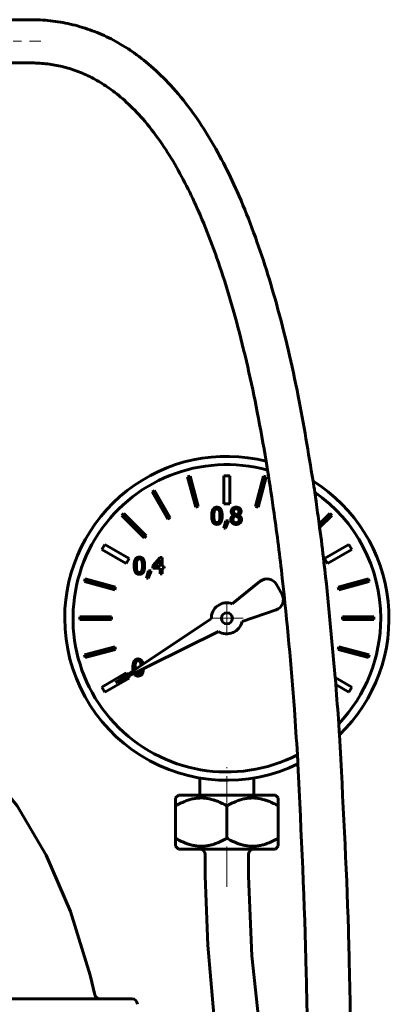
# Model space of a CAD drawing. Header units: millimetres. Extents: x -128 to 128, y -187 to 185.
# Tile 4 of 4: x 32 to 101, y -3 to 180. Entities that reach past the tile are written whole.
import ezdxf

# ---------------------------------------------------------------- set-up
doc = ezdxf.new("R2010")
doc.units = ezdxf.units.MM
doc.linetypes.add('K5LT_AXLED', pattern=[12, 7.5, -1.5, 1.5, -1.5])
doc.linetypes.add('K5LT_BASIC', pattern=[0])
doc.layers.add('Системный слой (1)', color=7, linetype='Continuous', true_color=0x6c6c6c)

# ---------------------------------------------------------------- blocks, each defined once
blk = doc.blocks.new('U3')
at = {"layer": 'Системный слой (1)', "color": 143, "linetype": 'K5LT_BASIC', "lineweight": 60, "true_color": 0x33acca}
for p, q in [((0, -1.75), (-52.44, -1.75)), ((52.44, -1.75), (0, -1.75))]:
    blk.add_line(p, q, dxfattribs=at)
blk = doc.blocks.new('U9')
at = {"layer": 'Системный слой (1)', "color": 143, "linetype": 'K5LT_BASIC', "lineweight": 60, "true_color": 0x33acca}
for p, q in [((24.89, 41.78), (31.18, 33.99)), ((31.18, 33.99), (36.58, 24.87)), ((36.58, 24.87), (41.09, 14.43)), ((41.09, 14.43), (44.71, 2.66)), ((44.71, 2.66), (45.58, -0.97))]:
    blk.add_line(p, q, dxfattribs=at)
blk = doc.blocks.new('U25')
at = {"layer": 'Системный слой (1)', "color": 143, "linetype": 'K5LT_BASIC', "lineweight": 60, "true_color": 0x33acca}
for start, end in [(74.6519, 297.2989), (0, 55.1744), (316.6439, 0)]:
    blk.add_arc((70, 68.75), 28.47, start, end, dxfattribs=at)
blk = doc.blocks.new('U26')
at = {"layer": 'Системный слой (1)', "color": 143, "linetype": 'K5LT_BASIC', "lineweight": 60, "true_color": 0x33acca}
for p, q in [((53.02, 59.49), (53.02, 59.62)), ((53.02, 59.38), (53.02, 59.49)), ((53.03, 59.27), (53.02, 59.38)), ((53.12, 58.7), (53.12, 58.7))]:
    blk.add_line(p, q, dxfattribs=at)
blk = doc.blocks.new('U27')
at = {"layer": 'Системный слой (1)', "color": 143, "linetype": 'K5LT_BASIC', "lineweight": 60, "true_color": 0x33acca}
for p, q in [((54.03, 60.55), (54.08, 60.4)), ((54.08, 60.4), (54.11, 60.22)), ((54.11, 60.22), (54.13, 60))]:
    blk.add_line(p, q, dxfattribs=at)
blk = doc.blocks.new('U28')
at = {"layer": 'Системный слой (1)', "color": 143, "linetype": 'K5LT_BASIC', "lineweight": 60, "true_color": 0x33acca}
for p, q in [((51.56, 58.29), (51.36, 58.62)), ((51.91, 57.67), (51.72, 58.01))]:
    blk.add_line(p, q, dxfattribs=at)
blk = doc.blocks.new('U29')
at = {"layer": 'Системный слой (1)', "color": 143, "linetype": 'K5LT_BASIC', "lineweight": 60, "true_color": 0x33acca}
for p, q in [((54.07, 58.83), (54.03, 58.69)), ((54.11, 59), (54.07, 58.83)), ((54.13, 59.2), (54.11, 59))]:
    blk.add_line(p, q, dxfattribs=at)
blk = doc.blocks.new('U30')
at = {"layer": 'Системный слой (1)', "color": 143, "linetype": 'K5LT_BASIC', "lineweight": 60, "true_color": 0x33acca}
for p, q in [((54.02, 61.11), (53.58, 61.21)), ((54.19, 60.98), (54.02, 61.11)), ((54.26, 60.9), (54.19, 60.98)), ((54.29, 60.86), (54.26, 60.9)), ((54.31, 60.83), (54.29, 60.86)), ((54.31, 60.82), (54.31, 60.83)), ((54.34, 60.78), (54.31, 60.82)), ((54.51, 60.25), (54.34, 60.78))]:
    blk.add_line(p, q, dxfattribs=at)
blk = doc.blocks.new('U31')
at = {"layer": 'Системный слой (1)', "color": 143, "linetype": 'K5LT_BASIC', "lineweight": 60, "true_color": 0x33acca}
for start, end in [(75.9875, 180), (313.9881, 57.8774), (180, 296.0122)]:
    blk.add_arc((70, 68.75), 30, start, end, dxfattribs=at)
blk = doc.blocks.new('U32')
at = {"layer": 'Системный слой (1)', "color": 143, "linetype": 'K5LT_BASIC', "lineweight": 60, "true_color": 0x33acca}
for p, q in [((52.61, 59.62), (52.61, 59.4)), ((52.61, 59.4), (52.62, 59.2)), ((52.62, 59.2), (52.65, 59.02)), ((52.78, 58.53), (52.85, 58.42)), ((52.85, 58.42), (52.85, 58.41)), ((52.85, 58.41), (52.86, 58.39)), ((52.86, 58.39), (52.89, 58.36)), ((52.89, 58.36), (52.94, 58.3)), ((52.94, 58.3), (53.05, 58.19)), ((53.05, 58.19), (53.33, 58.06)), ((53.33, 58.06), (53.58, 58.03))]:
    blk.add_line(p, q, dxfattribs=at)
blk = doc.blocks.new('U33')
at = {"layer": 'Системный слой (1)', "color": 143, "linetype": 'K5LT_BASIC', "lineweight": 60, "true_color": 0x33acca}
for p, q in [((54.1, 58.18), (54.32, 58.42)), ((54.32, 58.42), (54.33, 58.44)), ((54.33, 58.44), (54.35, 58.47)), ((54.35, 58.47), (54.38, 58.53)), ((54.38, 58.53), (54.44, 58.68)), ((54.44, 58.68), (54.52, 59.03)), ((54.52, 59.03), (54.55, 59.41)), ((53.58, 58.03), (54.1, 58.18))]:
    blk.add_line(p, q, dxfattribs=at)
blk = doc.blocks.new('U55')
at = {"layer": 'Системный слой (1)', "color": 143, "linetype": 'K5LT_BASIC', "lineweight": 60, "true_color": 0x33acca}
for p, q in [((74, 21), (74.63, 6.2)), ((74.63, 6.2), (76.76, -13.76)), ((76.76, -13.76), (79.96, -35.02)), ((79.96, -35.02), (83.54, -54.85))]:
    blk.add_line(p, q, dxfattribs=at)
blk = doc.blocks.new('U56')
at = {"layer": 'Системный слой (1)', "color": 143, "linetype": 'K5LT_BASIC', "lineweight": 60, "true_color": 0x33acca}
for p, q in [((70, 26), (61.03, 26)), ((78.97, 26), (70, 26))]:
    blk.add_line(p, q, dxfattribs=at)
blk = doc.blocks.new('U57')
at = {"layer": 'Системный слой (1)', "color": 143, "linetype": 'K5LT_BASIC', "lineweight": 60, "true_color": 0x33acca}
for p, q in [((70, 36), (61.03, 36)), ((78.97, 36), (70, 36))]:
    blk.add_line(p, q, dxfattribs=at)
blk = doc.blocks.new('U58')
at = {"layer": 'Системный слой (1)', "color": 143, "linetype": 'K5LT_BASIC', "lineweight": 60, "true_color": 0x33acca}
for p, q in [((66, 21), (66.47, 8.18)), ((66.47, 8.18), (67.6, -4.63)), ((67.6, -4.63), (69.17, -17.35)), ((70.62, -27.35), (70.67, -27.68)), ((70.67, -27.68), (70.73, -28.02)), ((70.73, -28.02), (70.78, -28.35)), ((72.07, -36.35), (72.89, -41.1)), ((72.89, -41.1), (73.73, -45.83)), ((73.73, -45.83), (74.58, -50.53))]:
    blk.add_line(p, q, dxfattribs=at)
blk = doc.blocks.new('U60')
at = {"layer": 'Системный слой (1)', "color": 30, "linetype": 'K5LT_AXLED', "lineweight": 18, "true_color": 0xff8000}
for q in [(70, 71.76), (66.98, 68.75), (73.02, 68.75), (70, 65.73)]:
    blk.add_line((70, 68.75), q, dxfattribs=at)

msp = doc.modelspace()

# ---------------------------------------------------------------- linework, layer by layer
at = {"layer": 'Системный слой (1)', "color": 143, "linetype": 'K5LT_BASIC', "lineweight": 60, "true_color": 0x33acca}
for p, q in [((22.99, 179.62), (33.6, 179.62)), ((22.99, 171.62), (33.6, 171.62)), ((63.2, 95.1), (62.72, 94.97)), ((62.72, 94.97), (64.23, 89.33)), ((64.71, 89.46), (63.2, 95.1)), ((70.55, 95.15), (69.45, 95.15)), ((69.45, 95.15), (69.45, 89.95)), ((70.55, 89.95), (70.55, 95.15)), ((76.8, 95.1), (75.29, 89.46)), ((75.77, 89.33), (77.28, 94.97)), ((77.28, 94.97), (76.8, 95.1)), ((56.61, 92.44), (56.18, 92.19)), ((56.18, 92.19), (59.1, 87.13)), ((59.53, 87.38), (56.61, 92.44)), ((64.23, 89.33), (64.71, 89.46)), ((69.45, 89.95), (70.55, 89.95)), ((75.29, 89.46), (75.77, 89.33)), ((50.94, 88.17), (50.58, 87.81)), ((50.58, 87.81), (54.71, 83.68)), ((55.07, 84.04), (50.94, 88.17)), ((71.24, 87.85), (71.24, 87.84)), ((71.93, 87.94), (71.5, 88.13)), ((72.17, 87.82), (72.17, 87.83)), ((89.06, 88.17), (87.08, 86.19)), ((87.17, 85.56), (89.42, 87.81)), ((89.42, 87.81), (89.06, 88.17)), ((59.1, 87.13), (59.53, 87.38)), ((69.81, 86.79), (69.45, 85.45)), ((69.75, 85.45), (70.32, 86.79)), ((70.32, 86.79), (69.81, 86.79)), ((54.71, 83.68), (55.07, 84.04)), ((69.45, 85.45), (69.75, 85.45)), ((47.41, 82.43), (46.86, 81.47)), ((51.91, 79.83), (47.41, 82.43)), ((92.59, 82.43), (88.09, 79.83)), ((93.14, 81.47), (92.59, 82.43)), ((46.86, 81.47), (51.36, 78.87)), ((88.64, 78.87), (93.14, 81.47)), ((51.36, 78.87), (51.91, 79.83)), ((57.68, 80.01), (56.31, 78.44)), ((56.31, 78.44), (56.31, 78.01)), ((56.63, 78.34), (57.66, 79.53)), ((57.66, 79.53), (57.66, 78.34)), ((58.05, 80.01), (57.68, 80.01)), ((58.05, 78.34), (58.05, 80.01)), ((88.09, 79.83), (88.64, 78.87)), ((55.47, 77.55), (55.11, 76.21)), ((55.41, 76.21), (55.98, 77.55)), ((55.98, 77.55), (55.47, 77.55)), ((56.31, 78.01), (57.66, 78.01)), ((57.66, 78.34), (56.63, 78.34)), ((57.66, 78.01), (57.66, 76.97)), ((57.66, 76.97), (58.05, 76.97)), ((58.41, 78.34), (58.05, 78.34)), ((58.05, 78.01), (58.41, 78.01)), ((58.05, 76.97), (58.05, 78.01)), ((58.41, 78.01), (58.41, 78.34)), ((43.78, 76.03), (43.65, 75.55)), ((43.65, 75.55), (49.29, 74.04)), ((49.42, 74.52), (43.78, 76.03)), ((55.11, 76.21), (55.41, 76.21)), ((76.19, 75.61), (70.99, 71.45)), ((80.21, 73.18), (79.19, 75.01)), ((96.22, 76.03), (90.58, 74.52)), ((90.71, 74.04), (96.35, 75.55)), ((96.35, 75.55), (96.22, 76.03)), ((49.29, 74.04), (49.42, 74.52)), ((90.58, 74.52), (90.71, 74.04)), ((72.82, 68.15), (79.11, 70.32)), ((42.79, 69), (42.79, 68.5)), ((48.63, 69), (42.79, 69)), ((42.79, 68.5), (48.63, 68.5)), ((48.63, 68.5), (48.63, 69)), ((67.12, 68.64), (49.39, 56.85)), ((97.21, 69), (91.37, 69)), ((91.37, 69), (91.37, 68.5)), ((91.37, 68.5), (97.21, 68.5)), ((97.21, 68.5), (97.21, 69)), ((49.39, 56.85), (68.46, 66.31)), ((49.29, 63.46), (43.65, 61.95)), ((43.78, 61.47), (49.42, 62.98)), ((49.42, 62.98), (49.29, 63.46)), ((90.71, 63.46), (90.58, 62.98)), ((90.58, 62.98), (96.22, 61.47)), ((96.35, 61.95), (90.71, 63.46)), ((43.65, 61.95), (43.78, 61.47)), ((96.22, 61.47), (96.35, 61.95)), ((51.36, 58.62), (46.86, 56.02)), ((47.41, 55.07), (51.91, 57.67)), ((93.14, 56.02), (90.06, 57.8)), ((46.86, 56.02), (47.41, 55.07)), ((90.16, 56.47), (92.59, 55.07)), ((92.59, 55.07), (93.14, 56.02)), ((65, 39.17), (65, 36)), ((75, 39.17), (75, 36)), ((60.5, 35.47), (61.03, 36)), ((60.5, 34), (60.5, 35.47)), ((79.5, 35.47), (78.97, 36)), ((79.5, 35.47), (79.5, 34)), ((60.5, 28), (60.5, 34)), ((70, 28), (70, 34)), ((79.5, 28), (79.5, 34)), ((60.5, 26.53), (60.5, 28)), ((79.5, 28), (79.5, 26.53)), ((61.03, 26), (60.5, 26.53)), ((78.97, 26), (79.5, 26.53)), ((66, 25), (66, 21)), ((74, 25), (74, 21))]:
    msp.add_line(p, q, dxfattribs=at)
at = {"layer": 'Системный слой (1)', "color": 30, "linetype": 'K5LT_AXLED', "lineweight": 18, "true_color": 0xff8000}
for p, q in [((9.49, 175.62), (35.6, 175.62)), ((70, 32), (70, 41.17)), ((70, 19), (70, 30))]:
    msp.add_line(p, q, dxfattribs=at)
at = {"layer": 'Системный слой (1)', "color": 143, "linetype": 'K5LT_BASIC', "lineweight": 60, "true_color": 0x33acca}
msp.add_circle((70, 68.75), 1.02, dxfattribs=at)
for centre, radius, start, end in [((77.44, 74.04), 2, 29.0285, 128.5958), ((78.46, 72.21), 2, 289.0603, 29.0285), ((70, 68.75), 2.88, 69.8338, 182.2432), ((70, 68.75), 2.88, 237.7568, 347.9753), ((65, 25), 1, 0, 90), ((75, 25), 1, 90, 180), ((52.44, -2.75), 1, 0, 90)]:
    msp.add_arc(centre, radius, start, end, dxfattribs=at)
for points, knots in [([(33.6, 179.62), (34.87, 179.62), (36.11, 179.56), (38.59, 179.28), (39.81, 179.08), (42.24, 178.53), (43.46, 178.17), (45.83, 177.33), (47, 176.83), (49.3, 175.7), (50.43, 175.06), (51.82, 174.17), (52.1, 173.98), (53.6, 172.95), (54.8, 172.02), (57.22, 169.92), (58.43, 168.73), (60.9, 166.05), (62.13, 164.54), (64.42, 161.43), (65.48, 159.84), (67.49, 156.55), (68.45, 154.84), (70.25, 151.36), (71.1, 149.58), (72.88, 145.58), (73.79, 143.35), (75.49, 138.8), (76.29, 136.49), (77.79, 131.81), (78.5, 129.43), (80.73, 121.37), (82.04, 115.68), (84.24, 104.72), (85.06, 99.41), (86.07, 93.48), (86.16, 92.8), (86.34, 91.53), (86.43, 90.94), (86.71, 88.97), (86.89, 87.58), (87.11, 85.98), (87.14, 85.77), (87.45, 83.41), (87.72, 81.27), (88.8, 72.03), (89.37, 64.9), (90.1, 57.36), (90.13, 56.92), (90.17, 56.46), (90.17, 56.45), (90.36, 54.03), (90.52, 51.62), (90.75, 48.53), (90.8, 47.85), (91.45, 35.12), (92.14, 23.12), (92.54, 9.09), (92.59, 7.18), (92.75, 0.77), (92.83, -3.71), (92.96, -12.3), (93, -16.44), (93.07, -24.28), (93.09, -27.99), (93.11, -35.11), (93.12, -38.5), (93.12, -45.28), (93.12, -48.68), (93.12, -52.15), (93.12, -52.25), (93.12, -52.34)], [0, 0, 0, 0, 0.504459, 0.504459, 1.005177, 1.005177, 1.501765, 1.501765, 1.983663, 1.983663, 2.470806, 2.470806, 2.59861, 2.59861, 3.142194, 3.142194, 3.734659, 3.734659, 4.406183, 4.406183, 5.035246, 5.035246, 5.66431, 5.66431, 6.293373, 6.293373, 7.055894, 7.055894, 7.818414, 7.818414, 8.580935, 8.580935, 10.388866, 10.388866, 12.01899, 12.01899, 12.229665, 12.229665, 12.411558, 12.411558, 12.842388, 12.842388, 12.906892, 12.906892, 13.572066, 13.572066, 15.75297, 15.75297, 15.889644, 15.889644, 15.893083, 15.893083, 16.634463, 16.634463, 16.843049, 16.843049, 20.535117, 20.535117, 21.11779, 21.11779, 22.499264, 22.499264, 23.755149, 23.755149, 24.896863, 24.896863, 25.934785, 25.934785, 26.972706, 26.972706, 26.998338, 26.998338, 26.998338, 26.998338]), ([(33.6, 171.62), (34.57, 171.62), (35.52, 171.57), (37.39, 171.37), (38.3, 171.22), (40.12, 170.8), (41.02, 170.55), (42.83, 169.9), (43.74, 169.52), (45.52, 168.64), (46.4, 168.14), (47.69, 167.3), (48.12, 167.01), (49.51, 166.01), (50.46, 165.23), (52.44, 163.41), (53.46, 162.35), (55.56, 159.95), (56.63, 158.57), (58.59, 155.75), (59.5, 154.33), (61.23, 151.37), (62.05, 149.83), (63.62, 146.69), (64.36, 145.08), (65.96, 141.37), (66.8, 139.24), (68.37, 134.92), (69.11, 132.73), (70.49, 128.29), (71.15, 126.02), (73.27, 118.15), (74.53, 112.57), (76.22, 103.92), (76.76, 100.88), (77.36, 97.31), (77.45, 96.75), (77.94, 93.54), (78.36, 90.88), (79.29, 84.22), (79.8, 80.21), (81.17, 68.07), (81.9, 59.95), (82.69, 49.06), (82.87, 46.26), (83.09, 42.9), (83.13, 42.34), (83.74, 28.89), (84.4, 15.97), (84.72, 1.52), (84.76, -0.06), (84.86, -5.59), (84.92, -9.54), (85.01, -17.13), (85.04, -20.76), (85.09, -27.63), (85.1, -30.89), (85.12, -37.17), (85.12, -40.14), (85.12, -46.11), (85.12, -49.09), (85.12, -52.15), (85.12, -52.25), (85.12, -52.34)], [0, 0, 0, 0, 0.451794, 0.451794, 0.900807, 0.900807, 1.34771, 1.34771, 1.791811, 1.791811, 2.225878, 2.225878, 2.445155, 2.445155, 2.94142, 2.94142, 3.495254, 3.495254, 4.133747, 4.133747, 4.722121, 4.722121, 5.310495, 5.310495, 5.898869, 5.898869, 6.652789, 6.652789, 7.40671, 7.40671, 8.160631, 8.160631, 10.011164, 10.011164, 10.986882, 10.986882, 11.164588, 11.164588, 12.022677, 12.022677, 13.319663, 13.319663, 15.913634, 15.913634, 16.808307, 16.808307, 16.984548, 16.984548, 21.101575, 21.101575, 21.607716, 21.607716, 22.873319, 22.873319, 24.023868, 24.023868, 25.069821, 25.069821, 26.020687, 26.020687, 26.971554, 26.971554, 26.998268, 26.998268, 26.998268, 26.998268]), ([(70, 34), (69.72, 34.16), (69.12, 34.49), (68.44, 34.79), (67.85, 35.01), (67.44, 35.14), (67.03, 35.25), (66.66, 35.33), (66.3, 35.4), (65.9, 35.44), (65.51, 35.47), (65.12, 35.47), (64.74, 35.45), (64.36, 35.42), (63.98, 35.36), (63.46, 35.26), (62.81, 35.07), (61.96, 34.75), (61.19, 34.38), (60.69, 34.11), (60.5, 34)], [0, 0, 0, 0, 2.006415, 4.183617, 4.643533, 5.950772, 6.836966, 7.361372, 8.303501, 9.13158, 9.963511, 10.782354, 11.592278, 12.394477, 13.196689, 14.013251, 15.70868, 17.467085, 19.672764, 21, 21, 21, 21]), ([(79.5, 34), (79.22, 34.16), (78.62, 34.49), (77.94, 34.79), (77.35, 35.01), (76.94, 35.14), (76.53, 35.25), (76.16, 35.33), (75.8, 35.4), (75.4, 35.44), (75.01, 35.47), (74.62, 35.47), (74.24, 35.45), (73.86, 35.42), (73.48, 35.36), (72.96, 35.26), (72.31, 35.07), (71.46, 34.75), (70.69, 34.38), (70.19, 34.11), (70, 34)], [0, 0, 0, 0, 2.006415, 4.183617, 4.643533, 5.950772, 6.836966, 7.361372, 8.303501, 9.13158, 9.963511, 10.782354, 11.592278, 12.394477, 13.196689, 14.013251, 15.70868, 17.467085, 19.672764, 21, 21, 21, 21]), ([(60.5, 28), (60.78, 27.84), (61.38, 27.51), (62.06, 27.21), (62.65, 26.99), (63.06, 26.86), (63.47, 26.75), (63.84, 26.67), (64.2, 26.6), (64.6, 26.56), (64.99, 26.53), (65.38, 26.53), (65.76, 26.55), (66.14, 26.58), (66.52, 26.64), (67.04, 26.74), (67.69, 26.93), (68.54, 27.25), (69.31, 27.62), (69.81, 27.89), (70, 28)], [0, 0, 0, 0, 2.006415, 4.183617, 4.643533, 5.950772, 6.836966, 7.361372, 8.303501, 9.13158, 9.963511, 10.782354, 11.592278, 12.394477, 13.196689, 14.013251, 15.70868, 17.467085, 19.672764, 21, 21, 21, 21]), ([(70, 28), (70.28, 27.84), (70.88, 27.51), (71.56, 27.21), (72.15, 26.99), (72.56, 26.86), (72.97, 26.75), (73.34, 26.67), (73.7, 26.6), (74.1, 26.56), (74.49, 26.53), (74.88, 26.53), (75.26, 26.55), (75.64, 26.58), (76.02, 26.64), (76.54, 26.74), (77.19, 26.93), (78.04, 27.25), (78.81, 27.62), (79.31, 27.89), (79.5, 28)], [0, 0, 0, 0, 2.006415, 4.183617, 4.643533, 5.950772, 6.836966, 7.361372, 8.303501, 9.13158, 9.963511, 10.782354, 11.592278, 12.394477, 13.196689, 14.013251, 15.70868, 17.467085, 19.672764, 21, 21, 21, 21]), ([(46.56, -1.75), (46.56, -1.75), (46.56, -1.75), (46.52, -1.75), (46.47, -1.75), (46.43, -1.74), (46.42, -1.74), (46.4, -1.74), (46.38, -1.73), (46.35, -1.73), (46.34, -1.73), (46.33, -1.72), (46.32, -1.72), (46.32, -1.72), (46.32, -1.72), (46.31, -1.72), (46.31, -1.72), (46.31, -1.72), (46.3, -1.72), (46.3, -1.72), (46.3, -1.71), (46.29, -1.71), (46.28, -1.71), (46.26, -1.7), (46.25, -1.7), (46.21, -1.69), (46.18, -1.68), (46.11, -1.65), (46.07, -1.63), (46, -1.58), (45.96, -1.55), (45.9, -1.5), (45.86, -1.47), (45.8, -1.41), (45.78, -1.37), (45.72, -1.3), (45.7, -1.26), (45.66, -1.19), (45.64, -1.15), (45.61, -1.06), (45.59, -1.02), (45.58, -0.97)], [0, 0, 0, 0, 0.000697, 0.000697, 2.74596, 2.74596, 2.960076, 2.960076, 4.32951, 4.32951, 4.941086, 4.941086, 5.21421, 5.21421, 5.336185, 5.336185, 5.45816, 5.45816, 5.573064, 5.573064, 5.799335, 5.799335, 6.250112, 6.250112, 7.148128, 7.148128, 8.944162, 8.944162, 11.842326, 11.842326, 14.648711, 14.648711, 17.407081, 17.407081, 20.254328, 20.254328, 23.153133, 23.153133, 26.049817, 26.049817, 29, 29, 29, 29])]:
    msp.add_open_spline(points, degree=3, knots=knots, dxfattribs=at)
for points in [[(68.16, 89.32), (67.66, 89.32), (67.19, 88.56), (67.19, 87.73)], [(67.19, 87.73), (67.19, 86.93), (67.66, 86.15), (68.16, 86.15)], [(67.6, 87.73), (67.6, 88.03), (67.64, 88.51), (67.71, 88.66)], [(67.7, 86.81), (67.64, 86.98), (67.6, 87.41), (67.6, 87.73)], [(67.71, 88.66), (67.77, 88.82), (67.99, 88.98), (68.16, 88.98)], [(69.13, 87.73), (69.13, 88.53), (68.66, 89.32), (68.16, 89.32)], [(68.16, 88.98), (68.33, 88.98), (68.55, 88.82), (68.61, 88.67)], [(68.16, 86.15), (68.66, 86.15), (69.13, 86.91), (69.13, 87.73)], [(68.61, 88.67), (68.67, 88.51), (68.72, 88.05), (68.72, 87.73)], [(68.72, 87.73), (68.72, 87.42), (68.67, 86.96), (68.61, 86.81)], [(71.24, 87.84), (70.99, 87.71), (70.72, 87.3), (70.72, 87.05)], [(71.72, 89.33), (71.32, 89.33), (70.8, 88.87), (70.8, 88.53)], [(70.8, 88.53), (70.8, 88.29), (71.01, 87.98), (71.24, 87.85)], [(71.13, 87.08), (71.13, 87.29), (71.32, 87.62), (71.48, 87.73)], [(71.21, 88.57), (71.21, 88.78), (71.49, 89.03), (71.71, 89.03)], [(71.5, 88.13), (71.35, 88.21), (71.21, 88.42), (71.21, 88.57)], [(71.48, 87.73), (71.63, 87.68), (71.86, 87.58), (71.93, 87.54)], [(71.71, 89.03), (71.96, 89.03), (72.23, 88.75), (72.23, 88.55)], [(72.63, 88.55), (72.63, 88.89), (72.13, 89.33), (71.72, 89.33)], [(72.23, 88.55), (72.23, 88.36), (72.11, 88.07), (71.93, 87.94)], [(71.93, 87.54), (72.14, 87.43), (72.29, 87.21), (72.29, 87.02)], [(72.17, 87.83), (72.39, 87.95), (72.63, 88.35), (72.63, 88.55)], [(72.71, 87.06), (72.71, 87.34), (72.43, 87.7), (72.17, 87.82)], [(68.16, 86.48), (67.98, 86.48), (67.76, 86.66), (67.7, 86.81)], [(68.61, 86.81), (68.55, 86.65), (68.33, 86.48), (68.16, 86.48)], [(70.72, 87.05), (70.72, 86.86), (70.86, 86.53), (70.98, 86.4)], [(70.98, 86.4), (71.11, 86.28), (71.49, 86.14), (71.72, 86.14)], [(71.72, 86.45), (71.47, 86.45), (71.13, 86.81), (71.13, 87.08)], [(71.72, 86.14), (72.14, 86.14), (72.71, 86.67), (72.71, 87.06)], [(72.29, 87.02), (72.29, 86.75), (71.98, 86.45), (71.72, 86.45)], [(53.82, 80.08), (53.32, 80.08), (52.84, 79.31), (52.84, 78.49)], [(52.84, 78.49), (52.84, 77.68), (53.32, 76.9), (53.82, 76.9)], [(53.26, 78.49), (53.26, 78.79), (53.3, 79.26), (53.37, 79.42)], [(53.36, 77.57), (53.3, 77.74), (53.26, 78.17), (53.26, 78.49)], [(53.37, 79.42), (53.43, 79.58), (53.65, 79.74), (53.82, 79.74)], [(54.79, 78.49), (54.79, 79.29), (54.32, 80.08), (53.82, 80.08)], [(53.82, 79.74), (53.99, 79.74), (54.21, 79.58), (54.27, 79.42)], [(53.82, 76.9), (54.32, 76.9), (54.79, 77.67), (54.79, 78.49)], [(54.27, 79.42), (54.33, 79.27), (54.38, 78.8), (54.38, 78.49)], [(54.38, 78.49), (54.38, 78.18), (54.33, 77.71), (54.27, 77.56)], [(53.82, 77.24), (53.64, 77.24), (53.42, 77.41), (53.36, 77.57)], [(54.27, 77.56), (54.21, 77.4), (53.99, 77.24), (53.82, 77.24)], [(53.58, 61.21), (53.08, 61.21), (52.61, 60.44), (52.61, 59.62)], [(53.02, 59.62), (53.02, 59.92), (53.07, 60.39), (53.13, 60.55)], [(53.13, 60.55), (53.19, 60.71), (53.41, 60.87), (53.58, 60.87)], [(53.58, 60.87), (53.75, 60.87), (53.97, 60.71), (54.03, 60.55)], [(53.58, 58.37), (53.4, 58.37), (53.18, 58.54), (53.12, 58.7)], [(54.03, 58.69), (53.97, 58.53), (53.75, 58.37), (53.58, 58.37)]]:
    msp.add_open_spline(points, degree=2, dxfattribs=at)

# ---------------------------------------------------------------- block references
at = {"layer": 'Системный слой (1)'}
for name in ['U25', 'U31', 'U60', 'U30', 'U27', 'U28', 'U32', 'U26', 'U33', 'U29', 'U9', 'U57', 'U56', 'U58', 'U55', 'U3']:
    msp.add_blockref(name, (0, 0), dxfattribs=at)

doc.saveas('drawing.dxf')
